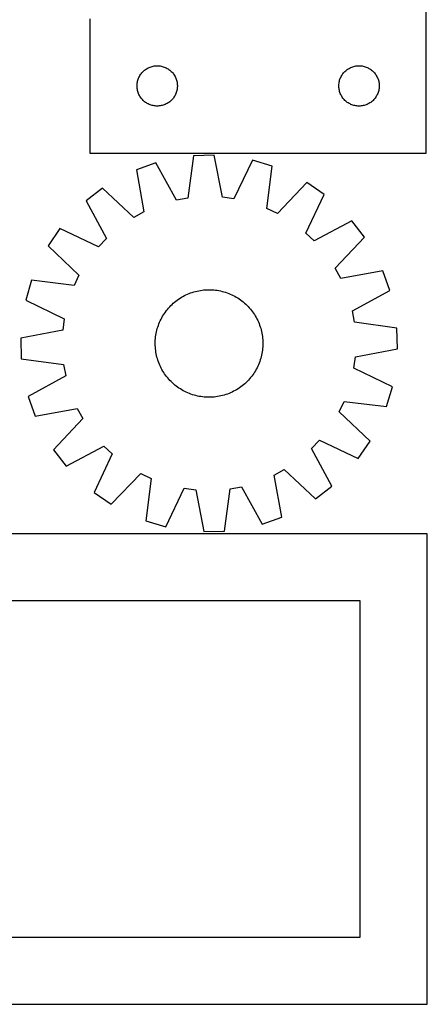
# Model space of a CAD drawing. Header units: millimetres. Extents: x 7 to 1493, y 7 to 2993.
# Tile 8 of 15: x 1191 to 1493, y 911 to 1643. Entities that reach past the tile are written whole.
import ezdxf

# ---------------------------------------------------------------- set-up
doc = ezdxf.new("R2010")
doc.units = ezdxf.units.MM
doc.layers.add('CUT', color=7, linetype='CONTINUOUS', true_color=0x000000)

msp = doc.modelspace()

# ---------------------------------------------------------------- linework, layer by layer
at = {"layer": 'CUT'}
for p, q in [((1492.687721, 1544.217804), (1492.687721, 1844.217804)), ((1242.687721, 1644.217804), (1242.687721, 1544.217804)), ((1280.690132, 1603.221019), (1281.169514, 1603.826702)), ((1281.169514, 1603.826702), (1281.67944, 1604.406904)), ((1281.67944, 1604.406904), (1282.218559, 1604.960087)), ((1282.218559, 1604.960087), (1282.785439, 1605.484783)), ((1282.785439, 1605.484783), (1283.378579, 1605.979601)), ((1283.378579, 1605.979601), (1283.996404, 1606.443229)), ((1283.996404, 1606.443229), (1284.637278, 1606.874438)), ((1284.637278, 1606.874438), (1285.2995, 1607.272083)), ((1285.2995, 1607.272083), (1285.981314, 1607.635111)), ((1285.981314, 1607.635111), (1286.680912, 1607.962558)), ((1286.680912, 1607.962558), (1287.39644, 1608.253557)), ((1287.39644, 1608.253557), (1288.125998, 1608.507335)), ((1288.125998, 1608.507335), (1288.867654, 1608.72322)), ((1288.867654, 1608.72322), (1289.61944, 1608.90064)), ((1289.61944, 1608.90064), (1290.379362, 1609.039123)), ((1290.379362, 1609.039123), (1291.145406, 1609.138302)), ((1291.145406, 1609.138302), (1291.91554, 1609.197916)), ((1291.91554, 1609.197916), (1292.687721, 1609.217804)), ((1292.687721, 1609.217804), (1293.459902, 1609.197916)), ((1293.459902, 1609.197916), (1294.230036, 1609.138302)), ((1294.230036, 1609.138302), (1294.996079, 1609.039123)), ((1294.996079, 1609.039123), (1295.756002, 1608.90064)), ((1295.756002, 1608.90064), (1296.507788, 1608.72322)), ((1296.507788, 1608.72322), (1297.249443, 1608.507335)), ((1297.249443, 1608.507335), (1297.979002, 1608.253557)), ((1297.979002, 1608.253557), (1298.694529, 1607.962558)), ((1298.694529, 1607.962558), (1299.394128, 1607.635111)), ((1299.394128, 1607.635111), (1300.075942, 1607.272083)), ((1300.075942, 1607.272083), (1300.738164, 1606.874438)), ((1300.738164, 1606.874438), (1301.379037, 1606.443229)), ((1301.379037, 1606.443229), (1301.996863, 1605.979601)), ((1301.996863, 1605.979601), (1302.590003, 1605.484783)), ((1302.590003, 1605.484783), (1303.156883, 1604.960087)), ((1303.156883, 1604.960087), (1303.696001, 1604.406904)), ((1303.696001, 1604.406904), (1304.205928, 1603.826702)), ((1304.205928, 1603.826702), (1304.68531, 1603.221019)), ((1430.690132, 1603.221019), (1431.169514, 1603.826702)), ((1431.169514, 1603.826702), (1431.67944, 1604.406904)), ((1431.67944, 1604.406904), (1432.218559, 1604.960087)), ((1432.218559, 1604.960087), (1432.785439, 1605.484783)), ((1432.785439, 1605.484783), (1433.378579, 1605.979601)), ((1433.378579, 1605.979601), (1433.996404, 1606.443229)), ((1433.996404, 1606.443229), (1434.637278, 1606.874438)), ((1434.637278, 1606.874438), (1435.2995, 1607.272083)), ((1435.2995, 1607.272083), (1435.981314, 1607.635111)), ((1435.981314, 1607.635111), (1436.680912, 1607.962558)), ((1436.680912, 1607.962558), (1437.39644, 1608.253557)), ((1437.39644, 1608.253557), (1438.125998, 1608.507335)), ((1438.125998, 1608.507335), (1438.867654, 1608.72322)), ((1438.867654, 1608.72322), (1439.61944, 1608.90064)), ((1439.61944, 1608.90064), (1440.379362, 1609.039123)), ((1440.379362, 1609.039123), (1441.145406, 1609.138302)), ((1441.145406, 1609.138302), (1441.91554, 1609.197916)), ((1441.91554, 1609.197916), (1442.687721, 1609.217804)), ((1442.687721, 1609.217804), (1443.459902, 1609.197916)), ((1443.459902, 1609.197916), (1444.230036, 1609.138302)), ((1444.230036, 1609.138302), (1444.996079, 1609.039123)), ((1444.996079, 1609.039123), (1445.756002, 1608.90064)), ((1445.756002, 1608.90064), (1446.507788, 1608.72322)), ((1446.507788, 1608.72322), (1447.249443, 1608.507335)), ((1447.249443, 1608.507335), (1447.979002, 1608.253557)), ((1447.979002, 1608.253557), (1448.694529, 1607.962558)), ((1448.694529, 1607.962558), (1449.394128, 1607.635111)), ((1449.394128, 1607.635111), (1450.075942, 1607.272083)), ((1450.075942, 1607.272083), (1450.738164, 1606.874438)), ((1450.738164, 1606.874438), (1451.379037, 1606.443229)), ((1451.379037, 1606.443229), (1451.996863, 1605.979601)), ((1451.996863, 1605.979601), (1452.590003, 1605.484783)), ((1452.590003, 1605.484783), (1453.156883, 1604.960087)), ((1453.156883, 1604.960087), (1453.696001, 1604.406904)), ((1453.696001, 1604.406904), (1454.205928, 1603.826702)), ((1454.205928, 1603.826702), (1454.68531, 1603.221019)), ((1277.811881, 1596.14378), (1277.930752, 1596.907016)), ((1277.930752, 1596.907016), (1278.088755, 1597.66312)), ((1278.088755, 1597.66312), (1278.285473, 1598.410089)), ((1278.285473, 1598.410089), (1278.520382, 1599.14594)), ((1278.520382, 1599.14594), (1278.792861, 1599.868723)), ((1278.792861, 1599.868723), (1279.102187, 1600.57652)), ((1279.102187, 1600.57652), (1279.447539, 1601.267456)), ((1279.447539, 1601.267456), (1279.828001, 1601.939696)), ((1279.828001, 1601.939696), (1280.242566, 1602.59146)), ((1280.242566, 1602.59146), (1280.690132, 1603.221019)), ((1304.68531, 1603.221019), (1305.132876, 1602.59146)), ((1305.132876, 1602.59146), (1305.54744, 1601.939696)), ((1305.54744, 1601.939696), (1305.927903, 1601.267456)), ((1305.927903, 1601.267456), (1306.273255, 1600.57652)), ((1306.273255, 1600.57652), (1306.58258, 1599.868723)), ((1306.58258, 1599.868723), (1306.855059, 1599.14594)), ((1306.855059, 1599.14594), (1307.089969, 1598.410089)), ((1307.089969, 1598.410089), (1307.286686, 1597.66312)), ((1307.286686, 1597.66312), (1307.44469, 1596.907016)), ((1307.44469, 1596.907016), (1307.563561, 1596.14378)), ((1427.811881, 1596.14378), (1427.930752, 1596.907016)), ((1427.930752, 1596.907016), (1428.088755, 1597.66312)), ((1428.088755, 1597.66312), (1428.285473, 1598.410089)), ((1428.285473, 1598.410089), (1428.520382, 1599.14594)), ((1428.520382, 1599.14594), (1428.792861, 1599.868723)), ((1428.792861, 1599.868723), (1429.102187, 1600.57652)), ((1429.102187, 1600.57652), (1429.447539, 1601.267456)), ((1429.447539, 1601.267456), (1429.828001, 1601.939696)), ((1429.828001, 1601.939696), (1430.242566, 1602.59146)), ((1430.242566, 1602.59146), (1430.690132, 1603.221019)), ((1454.68531, 1603.221019), (1455.132876, 1602.59146)), ((1455.132876, 1602.59146), (1455.54744, 1601.939696)), ((1455.54744, 1601.939696), (1455.927903, 1601.267456)), ((1455.927903, 1601.267456), (1456.273255, 1600.57652)), ((1456.273255, 1600.57652), (1456.58258, 1599.868723)), ((1456.58258, 1599.868723), (1456.855059, 1599.14594)), ((1456.855059, 1599.14594), (1457.089969, 1598.410089)), ((1457.089969, 1598.410089), (1457.286686, 1597.66312)), ((1457.286686, 1597.66312), (1457.44469, 1596.907016)), ((1457.44469, 1596.907016), (1457.563561, 1596.14378)), ((1277.692694, 1594.604023), (1277.732458, 1595.375436)), ((1277.692694, 1593.831586), (1277.692694, 1594.604023)), ((1277.732458, 1593.060172), (1277.692694, 1593.831586)), ((1277.732458, 1595.375436), (1277.811881, 1596.14378)), ((1277.811881, 1592.291829), (1277.732458, 1593.060172)), ((1277.930752, 1591.528593), (1277.811881, 1592.291829)), ((1278.088755, 1590.772488), (1277.930752, 1591.528593)), ((1278.285473, 1590.02552), (1278.088755, 1590.772488)), ((1278.520382, 1589.289669), (1278.285473, 1590.02552)), ((1278.792861, 1588.566886), (1278.520382, 1589.289669)), ((1306.855059, 1589.289669), (1306.58258, 1588.566886)), ((1307.089969, 1590.02552), (1306.855059, 1589.289669)), ((1307.286686, 1590.772488), (1307.089969, 1590.02552)), ((1307.44469, 1591.528593), (1307.286686, 1590.772488)), ((1307.563561, 1592.291829), (1307.44469, 1591.528593)), ((1307.563561, 1596.14378), (1307.642984, 1595.375436)), ((1307.642984, 1593.060172), (1307.563561, 1592.291829)), ((1307.642984, 1595.375436), (1307.682748, 1594.604023)), ((1307.682748, 1593.831586), (1307.642984, 1593.060172)), ((1307.682748, 1594.604023), (1307.682748, 1593.831586)), ((1427.692694, 1594.604023), (1427.732458, 1595.375436)), ((1427.692694, 1593.831586), (1427.692694, 1594.604023)), ((1427.732458, 1593.060172), (1427.692694, 1593.831586)), ((1427.732458, 1595.375436), (1427.811881, 1596.14378)), ((1427.811881, 1592.291829), (1427.732458, 1593.060172)), ((1427.930752, 1591.528593), (1427.811881, 1592.291829)), ((1428.088755, 1590.772488), (1427.930752, 1591.528593)), ((1428.285473, 1590.02552), (1428.088755, 1590.772488)), ((1428.520382, 1589.289669), (1428.285473, 1590.02552)), ((1428.792861, 1588.566886), (1428.520382, 1589.289669)), ((1456.855059, 1589.289669), (1456.58258, 1588.566886)), ((1457.089969, 1590.02552), (1456.855059, 1589.289669)), ((1457.286686, 1590.772488), (1457.089969, 1590.02552)), ((1457.44469, 1591.528593), (1457.286686, 1590.772488)), ((1457.563561, 1592.291829), (1457.44469, 1591.528593)), ((1457.563561, 1596.14378), (1457.642984, 1595.375436)), ((1457.642984, 1593.060172), (1457.563561, 1592.291829)), ((1457.642984, 1595.375436), (1457.682748, 1594.604023)), ((1457.682748, 1593.831586), (1457.642984, 1593.060172)), ((1457.682748, 1594.604023), (1457.682748, 1593.831586)), ((1279.102187, 1587.859089), (1278.792861, 1588.566886)), ((1279.447539, 1587.168153), (1279.102187, 1587.859089)), ((1279.828001, 1586.495912), (1279.447539, 1587.168153)), ((1280.242566, 1585.844149), (1279.828001, 1586.495912)), ((1280.690132, 1585.21459), (1280.242566, 1585.844149)), ((1281.169514, 1584.608907), (1280.690132, 1585.21459)), ((1281.67944, 1584.028704), (1281.169514, 1584.608907)), ((1282.218559, 1583.475522), (1281.67944, 1584.028704)), ((1282.785439, 1582.950825), (1282.218559, 1583.475522)), ((1283.378579, 1582.456007), (1282.785439, 1582.950825)), ((1283.996404, 1581.992379), (1283.378579, 1582.456007)), ((1284.637278, 1581.561171), (1283.996404, 1581.992379)), ((1301.379037, 1581.992379), (1300.738164, 1581.561171)), ((1301.996863, 1582.456007), (1301.379037, 1581.992379)), ((1302.590003, 1582.950825), (1301.996863, 1582.456007)), ((1303.156883, 1583.475522), (1302.590003, 1582.950825)), ((1303.696001, 1584.028704), (1303.156883, 1583.475522)), ((1304.205928, 1584.608907), (1303.696001, 1584.028704)), ((1304.68531, 1585.21459), (1304.205928, 1584.608907)), ((1305.132876, 1585.844149), (1304.68531, 1585.21459)), ((1305.54744, 1586.495912), (1305.132876, 1585.844149)), ((1305.927903, 1587.168153), (1305.54744, 1586.495912)), ((1306.273255, 1587.859089), (1305.927903, 1587.168153)), ((1306.58258, 1588.566886), (1306.273255, 1587.859089)), ((1429.102187, 1587.859089), (1428.792861, 1588.566886)), ((1429.447539, 1587.168153), (1429.102187, 1587.859089)), ((1429.828001, 1586.495912), (1429.447539, 1587.168153)), ((1430.242566, 1585.844149), (1429.828001, 1586.495912)), ((1430.690132, 1585.21459), (1430.242566, 1585.844149)), ((1431.169514, 1584.608907), (1430.690132, 1585.21459)), ((1431.67944, 1584.028704), (1431.169514, 1584.608907)), ((1432.218559, 1583.475522), (1431.67944, 1584.028704)), ((1432.785439, 1582.950825), (1432.218559, 1583.475522)), ((1433.378579, 1582.456007), (1432.785439, 1582.950825)), ((1433.996404, 1581.992379), (1433.378579, 1582.456007)), ((1434.637278, 1581.561171), (1433.996404, 1581.992379)), ((1451.379037, 1581.992379), (1450.738164, 1581.561171)), ((1451.996863, 1582.456007), (1451.379037, 1581.992379)), ((1452.590003, 1582.950825), (1451.996863, 1582.456007)), ((1453.156883, 1583.475522), (1452.590003, 1582.950825)), ((1453.696001, 1584.028704), (1453.156883, 1583.475522)), ((1454.205928, 1584.608907), (1453.696001, 1584.028704)), ((1454.68531, 1585.21459), (1454.205928, 1584.608907)), ((1455.132876, 1585.844149), (1454.68531, 1585.21459)), ((1455.54744, 1586.495912), (1455.132876, 1585.844149)), ((1455.927903, 1587.168153), (1455.54744, 1586.495912)), ((1456.273255, 1587.859089), (1455.927903, 1587.168153)), ((1456.58258, 1588.566886), (1456.273255, 1587.859089)), ((1285.2995, 1581.163526), (1284.637278, 1581.561171)), ((1285.981314, 1580.800498), (1285.2995, 1581.163526)), ((1286.680912, 1580.473051), (1285.981314, 1580.800498)), ((1287.39644, 1580.182052), (1286.680912, 1580.473051)), ((1288.125998, 1579.928274), (1287.39644, 1580.182052)), ((1288.867654, 1579.712388), (1288.125998, 1579.928274)), ((1289.61944, 1579.534969), (1288.867654, 1579.712388)), ((1290.379362, 1579.396486), (1289.61944, 1579.534969)), ((1291.145406, 1579.297306), (1290.379362, 1579.396486)), ((1291.91554, 1579.237693), (1291.145406, 1579.297306)), ((1292.687721, 1579.217804), (1291.91554, 1579.237693)), ((1293.459902, 1579.237693), (1292.687721, 1579.217804)), ((1294.230036, 1579.297306), (1293.459902, 1579.237693)), ((1294.996079, 1579.396486), (1294.230036, 1579.297306)), ((1295.756002, 1579.534969), (1294.996079, 1579.396486)), ((1296.507788, 1579.712388), (1295.756002, 1579.534969)), ((1297.249443, 1579.928274), (1296.507788, 1579.712388)), ((1297.979002, 1580.182052), (1297.249443, 1579.928274)), ((1298.694529, 1580.473051), (1297.979002, 1580.182052)), ((1299.394128, 1580.800498), (1298.694529, 1580.473051)), ((1300.075942, 1581.163526), (1299.394128, 1580.800498)), ((1300.738164, 1581.561171), (1300.075942, 1581.163526)), ((1435.2995, 1581.163526), (1434.637278, 1581.561171)), ((1435.981314, 1580.800498), (1435.2995, 1581.163526)), ((1436.680912, 1580.473051), (1435.981314, 1580.800498)), ((1437.39644, 1580.182052), (1436.680912, 1580.473051)), ((1438.125998, 1579.928274), (1437.39644, 1580.182052)), ((1438.867654, 1579.712388), (1438.125998, 1579.928274)), ((1439.61944, 1579.534969), (1438.867654, 1579.712388)), ((1440.379362, 1579.396486), (1439.61944, 1579.534969)), ((1441.145406, 1579.297306), (1440.379362, 1579.396486)), ((1441.91554, 1579.237693), (1441.145406, 1579.297306)), ((1442.687721, 1579.217804), (1441.91554, 1579.237693)), ((1443.459902, 1579.237693), (1442.687721, 1579.217804)), ((1444.230036, 1579.297306), (1443.459902, 1579.237693)), ((1444.996079, 1579.396486), (1444.230036, 1579.297306)), ((1445.756002, 1579.534969), (1444.996079, 1579.396486)), ((1446.507788, 1579.712388), (1445.756002, 1579.534969)), ((1447.249443, 1579.928274), (1446.507788, 1579.712388)), ((1447.979002, 1580.182052), (1447.249443, 1579.928274)), ((1448.694529, 1580.473051), (1447.979002, 1580.182052)), ((1449.394128, 1580.800498), (1448.694529, 1580.473051)), ((1450.075942, 1581.163526), (1449.394128, 1580.800498)), ((1450.738164, 1581.561171), (1450.075942, 1581.163526)), ((1242.687721, 1544.217804), (1492.687721, 1544.217804)), ((1319.769396, 1542.191763), (1315.474423, 1510.719109)), ((1335.149851, 1542.606641), (1319.769396, 1542.191763)), ((1341.135256, 1511.411294), (1335.149851, 1542.606641)), ((1363.447472, 1538.903869), (1349.637125, 1510.298816)), ((1378.203359, 1534.54562), (1363.447472, 1538.903869)), ((1291.71254, 1536.968863), (1277.213062, 1531.821467)), ((1277.213062, 1531.821467), (1282.853885, 1500.561975)), ((1307.044891, 1509.149916), (1291.71254, 1536.968863)), ((1374.255925, 1503.02749), (1378.203359, 1534.54562)), ((1252.143372, 1518.184149), (1239.944181, 1508.8081)), ((1275.321831, 1496.464716), (1252.143372, 1518.184149)), ((1403.971775, 1522.279629), (1381.997907, 1499.342239)), ((1416.658685, 1513.574868), (1403.971775, 1522.279629)), ((1239.944181, 1508.8081), (1254.968637, 1480.821666)), ((1315.474423, 1510.719109), (1307.044891, 1509.149916)), ((1349.637125, 1510.298816), (1341.135256, 1511.411294)), ((1403.164814, 1484.819169), (1416.658685, 1513.574868)), ((1381.997907, 1499.342239), (1374.255925, 1503.02749)), ((1282.853885, 1500.561975), (1275.321831, 1496.464716)), ((1437.375506, 1493.946339), (1409.389072, 1478.921883)), ((1446.751555, 1481.747148), (1437.375506, 1493.946339)), ((1220.315652, 1488.091279), (1211.610891, 1475.40437)), ((1249.07135, 1474.597408), (1220.315652, 1488.091279)), ((1254.968637, 1480.821666), (1249.07135, 1474.597408)), ((1409.389072, 1478.921883), (1403.164814, 1484.819169)), ((1425.032122, 1458.568689), (1446.751555, 1481.747148)), ((1211.610891, 1475.40437), (1234.548281, 1453.430501)), ((1429.129381, 1451.036635), (1425.032122, 1458.568689)), ((1234.548281, 1453.430501), (1230.86303, 1445.688519)), ((1460.388873, 1456.677458), (1429.129381, 1451.036635)), ((1465.536268, 1442.17798), (1460.388873, 1456.677458)), ((1199.3449, 1449.635953), (1194.98665, 1434.880066)), ((1230.86303, 1445.688519), (1199.3449, 1449.635953)), ((1327.32902, 1442.470984), (1328.581389, 1442.57384)), ((1328.581389, 1442.57384), (1329.836371, 1442.637308)), ((1329.836371, 1442.637308), (1331.092726, 1442.661325)), ((1331.092726, 1442.661325), (1332.349217, 1442.645867)), ((1332.349217, 1442.645867), (1333.604601, 1442.590949)), ((1333.604601, 1442.590949), (1334.857642, 1442.496626)), ((1307.607472, 1434.941971), (1308.63308, 1435.668012)), ((1308.63308, 1435.668012), (1309.680987, 1436.361479)), ((1309.680987, 1436.361479), (1310.75016, 1437.021688)), ((1310.75016, 1437.021688), (1311.839543, 1437.647988)), ((1311.839543, 1437.647988), (1312.948061, 1438.239761)), ((1312.948061, 1438.239761), (1314.07462, 1438.796423)), ((1314.07462, 1438.796423), (1315.218108, 1439.317423)), ((1315.218108, 1439.317423), (1316.377397, 1439.802249)), ((1316.377397, 1439.802249), (1317.551342, 1440.250421)), ((1317.551342, 1440.250421), (1318.738786, 1440.661498)), ((1318.738786, 1440.661498), (1319.938556, 1441.035073)), ((1319.938556, 1441.035073), (1321.149469, 1441.370778)), ((1321.149469, 1441.370778), (1322.370328, 1441.668282)), ((1322.370328, 1441.668282), (1323.59993, 1441.927291)), ((1323.59993, 1441.927291), (1324.837061, 1442.147549)), ((1324.837061, 1442.147549), (1326.0805, 1442.32884)), ((1326.0805, 1442.32884), (1327.32902, 1442.470984)), ((1334.857642, 1442.496626), (1336.107101, 1442.36299)), ((1336.107101, 1442.36299), (1337.351746, 1442.190174)), ((1337.351746, 1442.190174), (1338.590349, 1441.978347)), ((1338.590349, 1441.978347), (1339.821686, 1441.72772)), ((1339.821686, 1441.72772), (1341.044544, 1441.438539)), ((1341.044544, 1441.438539), (1342.257715, 1441.11109)), ((1342.257715, 1441.11109), (1343.460002, 1440.745696)), ((1343.460002, 1440.745696), (1344.650219, 1440.342718)), ((1344.650219, 1440.342718), (1345.82719, 1439.902553)), ((1345.82719, 1439.902553), (1346.989755, 1439.425635)), ((1346.989755, 1439.425635), (1348.136765, 1438.912436)), ((1348.136765, 1438.912436), (1349.26709, 1438.363461)), ((1349.26709, 1438.363461), (1350.379613, 1437.779253)), ((1350.379613, 1437.779253), (1351.473237, 1437.160388)), ((1351.473237, 1437.160388), (1352.546882, 1436.507477)), ((1352.546882, 1436.507477), (1353.599489, 1435.821164)), ((1353.599489, 1435.821164), (1354.630019, 1435.102127)), ((1437.717322, 1426.845629), (1465.536268, 1442.17798)), ((1194.98665, 1434.880066), (1223.591704, 1421.069719)), ((1299.539445, 1427.070049), (1300.321772, 1428.053397)), ((1300.321772, 1428.053397), (1301.134599, 1429.011686)), ((1301.134599, 1429.011686), (1301.977127, 1429.94397)), ((1301.977127, 1429.94397), (1302.848522, 1430.84933)), ((1302.848522, 1430.84933), (1303.747925, 1431.726873)), ((1303.747925, 1431.726873), (1304.674449, 1432.575731)), ((1304.674449, 1432.575731), (1305.627179, 1433.395068)), ((1305.627179, 1433.395068), (1306.605175, 1434.184074)), ((1306.605175, 1434.184074), (1307.607472, 1434.941971)), ((1354.630019, 1435.102127), (1355.637455, 1434.351074)), ((1355.637455, 1434.351074), (1356.620803, 1433.568748)), ((1356.620803, 1433.568748), (1357.579092, 1432.75592)), ((1357.579092, 1432.75592), (1358.511376, 1431.913393)), ((1358.511376, 1431.913393), (1359.416736, 1431.041998)), ((1359.416736, 1431.041998), (1360.294279, 1430.142594)), ((1360.294279, 1430.142594), (1361.143137, 1429.216071)), ((1361.143137, 1429.216071), (1361.962473, 1428.263341)), ((1361.962473, 1428.263341), (1362.75148, 1427.285345)), ((1223.591704, 1421.069719), (1222.479226, 1412.56785)), ((1294.978084, 1419.569359), (1295.527059, 1420.699684)), ((1295.527059, 1420.699684), (1296.111267, 1421.812207)), ((1296.111267, 1421.812207), (1296.730131, 1422.905831)), ((1296.730131, 1422.905831), (1297.383043, 1423.979476)), ((1297.383043, 1423.979476), (1298.069356, 1425.032083)), ((1298.069356, 1425.032083), (1298.788393, 1426.062613)), ((1298.788393, 1426.062613), (1299.539445, 1427.070049)), ((1362.75148, 1427.285345), (1363.509377, 1426.283048)), ((1363.509377, 1426.283048), (1364.235418, 1425.25744)), ((1364.235418, 1425.25744), (1364.928885, 1424.209533)), ((1364.928885, 1424.209533), (1365.589094, 1423.14036)), ((1365.589094, 1423.14036), (1366.215394, 1422.050977)), ((1366.215394, 1422.050977), (1366.807167, 1420.942459)), ((1366.807167, 1420.942459), (1367.363828, 1419.8159)), ((1439.286514, 1418.416097), (1437.717322, 1426.845629)), ((1292.45198, 1412.477138), (1292.779429, 1413.69031)), ((1292.779429, 1413.69031), (1293.144823, 1414.892597)), ((1293.144823, 1414.892597), (1293.547802, 1416.082813)), ((1293.547802, 1416.082813), (1293.987967, 1417.259784)), ((1293.987967, 1417.259784), (1294.464885, 1418.422349)), ((1294.464885, 1418.422349), (1294.978084, 1419.569359)), ((1367.363828, 1419.8159), (1367.884829, 1418.672412)), ((1367.884829, 1418.672412), (1368.369655, 1417.513123)), ((1368.369655, 1417.513123), (1368.817827, 1416.339177)), ((1368.817827, 1416.339177), (1369.228903, 1415.151734)), ((1369.228903, 1415.151734), (1369.602479, 1413.951963)), ((1369.602479, 1413.951963), (1369.938184, 1412.741051)), ((1470.759169, 1414.121124), (1439.286514, 1418.416097)), ((1471.174047, 1398.740668), (1470.759169, 1414.121124)), ((1222.479226, 1412.56785), (1191.283878, 1406.582446)), ((1191.283878, 1406.582446), (1191.698757, 1391.20199)), ((1291.299571, 1405.037196), (1291.393894, 1406.290236)), ((1291.393894, 1406.290236), (1291.52753, 1407.539695)), ((1291.52753, 1407.539695), (1291.700346, 1408.78434)), ((1291.700346, 1408.78434), (1291.912173, 1410.022943)), ((1291.912173, 1410.022943), (1292.1628, 1411.254281)), ((1292.1628, 1411.254281), (1292.45198, 1412.477138)), ((1369.938184, 1412.741051), (1370.235688, 1411.520191)), ((1370.235688, 1411.520191), (1370.494697, 1410.290589)), ((1370.494697, 1410.290589), (1370.714955, 1409.053458)), ((1370.714955, 1409.053458), (1370.896246, 1407.810019)), ((1370.896246, 1407.810019), (1371.038389, 1406.561499)), ((1371.038389, 1406.561499), (1371.141246, 1405.309131)), ((1291.229195, 1402.525321), (1291.244653, 1403.781811)), ((1291.253212, 1401.268965), (1291.229195, 1402.525321)), ((1291.244653, 1403.781811), (1291.299571, 1405.037196)), ((1291.31668, 1400.013983), (1291.253212, 1401.268965)), ((1291.419536, 1398.761615), (1291.31668, 1400.013983)), ((1291.56168, 1397.513095), (1291.419536, 1398.761615)), ((1371.064031, 1399.032878), (1370.930396, 1397.783419)), ((1371.158355, 1400.285918), (1371.064031, 1399.032878)), ((1371.141246, 1405.309131), (1371.204714, 1404.054149)), ((1371.213273, 1401.541303), (1371.158355, 1400.285918)), ((1371.204714, 1404.054149), (1371.228731, 1402.797793)), ((1371.228731, 1402.797793), (1371.213273, 1401.541303)), ((1439.9787, 1392.755264), (1471.174047, 1398.740668)), ((1291.74297, 1396.269656), (1291.56168, 1397.513095)), ((1291.963229, 1395.032525), (1291.74297, 1396.269656)), ((1292.222238, 1393.802923), (1291.963229, 1395.032525)), ((1292.519742, 1392.582063), (1292.222238, 1393.802923)), ((1292.855447, 1391.371151), (1292.519742, 1392.582063)), ((1293.229022, 1390.17138), (1292.855447, 1391.371151)), ((1369.678496, 1391.632804), (1369.313102, 1390.430517)), ((1370.005945, 1392.845975), (1369.678496, 1391.632804)), ((1370.295126, 1394.068833), (1370.005945, 1392.845975)), ((1370.545753, 1395.300171), (1370.295126, 1394.068833)), ((1370.757579, 1396.538774), (1370.545753, 1395.300171)), ((1370.930396, 1397.783419), (1370.757579, 1396.538774)), ((1438.866222, 1384.253395), (1439.9787, 1392.755264)), ((1191.698757, 1391.20199), (1223.171411, 1386.907017)), ((1223.171411, 1386.907017), (1224.740604, 1378.477485)), ((1293.640099, 1388.983937), (1293.229022, 1390.17138)), ((1294.088271, 1387.809991), (1293.640099, 1388.983937)), ((1294.573097, 1386.650702), (1294.088271, 1387.809991)), ((1295.094097, 1385.507214), (1294.573097, 1386.650702)), ((1295.650759, 1384.380655), (1295.094097, 1385.507214)), ((1296.242531, 1383.272137), (1295.650759, 1384.380655)), ((1366.930867, 1384.62343), (1366.346659, 1383.510907)), ((1367.479842, 1385.753754), (1366.930867, 1384.62343)), ((1367.993041, 1386.900765), (1367.479842, 1385.753754)), ((1368.469958, 1388.06333), (1367.993041, 1386.900765)), ((1368.910124, 1389.240301), (1368.469958, 1388.06333)), ((1369.313102, 1390.430517), (1368.910124, 1389.240301)), ((1467.471275, 1370.443048), (1438.866222, 1384.253395)), ((1224.740604, 1378.477485), (1196.921657, 1363.145134)), ((1296.868831, 1382.182754), (1296.242531, 1383.272137)), ((1297.529041, 1381.113581), (1296.868831, 1382.182754)), ((1298.222508, 1380.065674), (1297.529041, 1381.113581)), ((1298.948548, 1379.040066), (1298.222508, 1380.065674)), ((1299.706446, 1378.037769), (1298.948548, 1379.040066)), ((1300.495452, 1377.059773), (1299.706446, 1378.037769)), ((1301.314789, 1376.107043), (1300.495452, 1377.059773)), ((1362.136154, 1377.269717), (1361.323326, 1376.311428)), ((1362.91848, 1378.253065), (1362.136154, 1377.269717)), ((1363.669533, 1379.260501), (1362.91848, 1378.253065)), ((1364.38857, 1380.291031), (1363.669533, 1379.260501)), ((1365.074883, 1381.343638), (1364.38857, 1380.291031)), ((1365.727794, 1382.417283), (1365.074883, 1381.343638)), ((1366.346659, 1383.510907), (1365.727794, 1382.417283)), ((1302.163647, 1375.180519), (1301.314789, 1376.107043)), ((1303.041189, 1374.281116), (1302.163647, 1375.180519)), ((1303.946549, 1373.409721), (1303.041189, 1374.281116)), ((1304.878834, 1372.567193), (1303.946549, 1373.409721)), ((1305.837123, 1371.754366), (1304.878834, 1372.567193)), ((1306.820471, 1370.97204), (1305.837123, 1371.754366)), ((1307.827907, 1370.220987), (1306.820471, 1370.97204)), ((1308.858437, 1369.50195), (1307.827907, 1370.220987)), ((1309.911044, 1368.815637), (1308.858437, 1369.50195)), ((1353.824846, 1369.655102), (1352.776938, 1368.961635)), ((1354.850454, 1370.381143), (1353.824846, 1369.655102)), ((1355.852751, 1371.13904), (1354.850454, 1370.381143)), ((1356.830746, 1371.928046), (1355.852751, 1371.13904)), ((1357.783476, 1372.747383), (1356.830746, 1371.928046)), ((1358.71, 1373.596241), (1357.783476, 1372.747383)), ((1359.609404, 1374.473783), (1358.71, 1373.596241)), ((1360.480799, 1375.379144), (1359.609404, 1374.473783)), ((1361.323326, 1376.311428), (1360.480799, 1375.379144)), ((1463.113026, 1355.687161), (1467.471275, 1370.443048)), ((1196.921657, 1363.145134), (1202.069052, 1348.645656)), ((1310.984689, 1368.162726), (1309.911044, 1368.815637)), ((1312.078312, 1367.543861), (1310.984689, 1368.162726)), ((1313.190836, 1366.959653), (1312.078312, 1367.543861)), ((1314.32116, 1366.410678), (1313.190836, 1366.959653)), ((1315.468171, 1365.897479), (1314.32116, 1366.410678)), ((1316.630735, 1365.420561), (1315.468171, 1365.897479)), ((1317.807707, 1364.980396), (1316.630735, 1365.420561)), ((1318.997923, 1364.577418), (1317.807707, 1364.980396)), ((1320.20021, 1364.212024), (1318.997923, 1364.577418)), ((1321.413381, 1363.884575), (1320.20021, 1364.212024)), ((1322.636239, 1363.595394), (1321.413381, 1363.884575)), ((1323.867577, 1363.344767), (1322.636239, 1363.595394)), ((1325.10618, 1363.13294), (1323.867577, 1363.344767)), ((1326.350825, 1362.960124), (1325.10618, 1363.13294)), ((1327.600284, 1362.826488), (1326.350825, 1362.960124)), ((1328.853324, 1362.732165), (1327.600284, 1362.826488)), ((1330.108709, 1362.677247), (1328.853324, 1362.732165)), ((1331.365199, 1362.661789), (1330.108709, 1362.677247)), ((1332.621555, 1362.685806), (1331.365199, 1362.661789)), ((1333.876537, 1362.749274), (1332.621555, 1362.685806)), ((1335.128905, 1362.85213), (1333.876537, 1362.749274)), ((1336.377425, 1362.994274), (1335.128905, 1362.85213)), ((1337.620864, 1363.175565), (1336.377425, 1362.994274)), ((1338.857995, 1363.395823), (1337.620864, 1363.175565)), ((1340.087597, 1363.654832), (1338.857995, 1363.395823)), ((1341.308457, 1363.952336), (1340.087597, 1363.654832)), ((1342.519369, 1364.288041), (1341.308457, 1363.952336)), ((1343.719139, 1364.661616), (1342.519369, 1364.288041)), ((1344.906583, 1365.072693), (1343.719139, 1364.661616)), ((1346.080529, 1365.520865), (1344.906583, 1365.072693)), ((1347.239818, 1366.005691), (1346.080529, 1365.520865)), ((1348.383306, 1366.526691), (1347.239818, 1366.005691)), ((1349.509865, 1367.083353), (1348.383306, 1366.526691)), ((1350.618383, 1367.675125), (1349.509865, 1367.083353)), ((1351.707766, 1368.301426), (1350.618383, 1367.675125)), ((1352.776938, 1368.961635), (1351.707766, 1368.301426)), ((1427.909645, 1351.892612), (1431.594896, 1359.634595)), ((1431.594896, 1359.634595), (1463.113026, 1355.687161)), ((1202.069052, 1348.645656), (1233.328545, 1354.286479)), ((1233.328545, 1354.286479), (1237.425804, 1346.754425)), ((1450.847035, 1329.918744), (1427.909645, 1351.892612)), ((1237.425804, 1346.754425), (1215.706371, 1323.575966)), ((1225.08242, 1311.376775), (1253.068854, 1326.401231)), ((1253.068854, 1326.401231), (1259.293111, 1320.503945)), ((1407.489289, 1324.501448), (1413.386575, 1330.725705)), ((1413.386575, 1330.725705), (1442.142274, 1317.231835)), ((1442.142274, 1317.231835), (1450.847035, 1329.918744)), ((1215.706371, 1323.575966), (1225.08242, 1311.376775)), ((1259.293111, 1320.503945), (1245.799241, 1291.748246)), ((1422.513745, 1296.515014), (1407.489289, 1324.501448)), ((1258.48615, 1283.043485), (1280.460018, 1305.980875)), ((1280.460018, 1305.980875), (1288.202001, 1302.295624)), ((1379.604041, 1304.761139), (1387.136095, 1308.858398)), ((1385.244864, 1273.501647), (1379.604041, 1304.761139)), ((1387.136095, 1308.858398), (1410.314554, 1287.138965)), ((1288.202001, 1302.295624), (1284.254567, 1270.777494)), ((1346.983503, 1294.604005), (1355.413035, 1296.173198)), ((1355.413035, 1296.173198), (1370.745385, 1268.354251)), ((1410.314554, 1287.138965), (1422.513745, 1296.515014)), ((1245.799241, 1291.748246), (1258.48615, 1283.043485)), ((1299.010454, 1266.419245), (1312.820801, 1295.024298)), ((1312.820801, 1295.024298), (1321.322669, 1293.91182)), ((1321.322669, 1293.91182), (1327.308074, 1262.716473)), ((1342.68853, 1263.131351), (1346.983503, 1294.604005)), ((1284.254567, 1270.777494), (1299.010454, 1266.419245)), ((1370.745385, 1268.354251), (1385.244864, 1273.501647)), ((1493.423494, 1261.20326), (1043.423494, 1261.20326)), ((1327.308074, 1262.716473), (1342.68853, 1263.131351)), ((1493.423494, 911.20326), (1493.423494, 1261.20326)), ((1443.423494, 1211.20326), (1093.423494, 1211.20326)), ((1443.423494, 961.20326), (1443.423494, 1211.20326)), ((1093.423494, 961.20326), (1443.423494, 961.20326)), ((1043.423494, 911.20326), (1493.423494, 911.20326))]:
    msp.add_line(p, q, dxfattribs=at)

doc.saveas('drawing.dxf')
